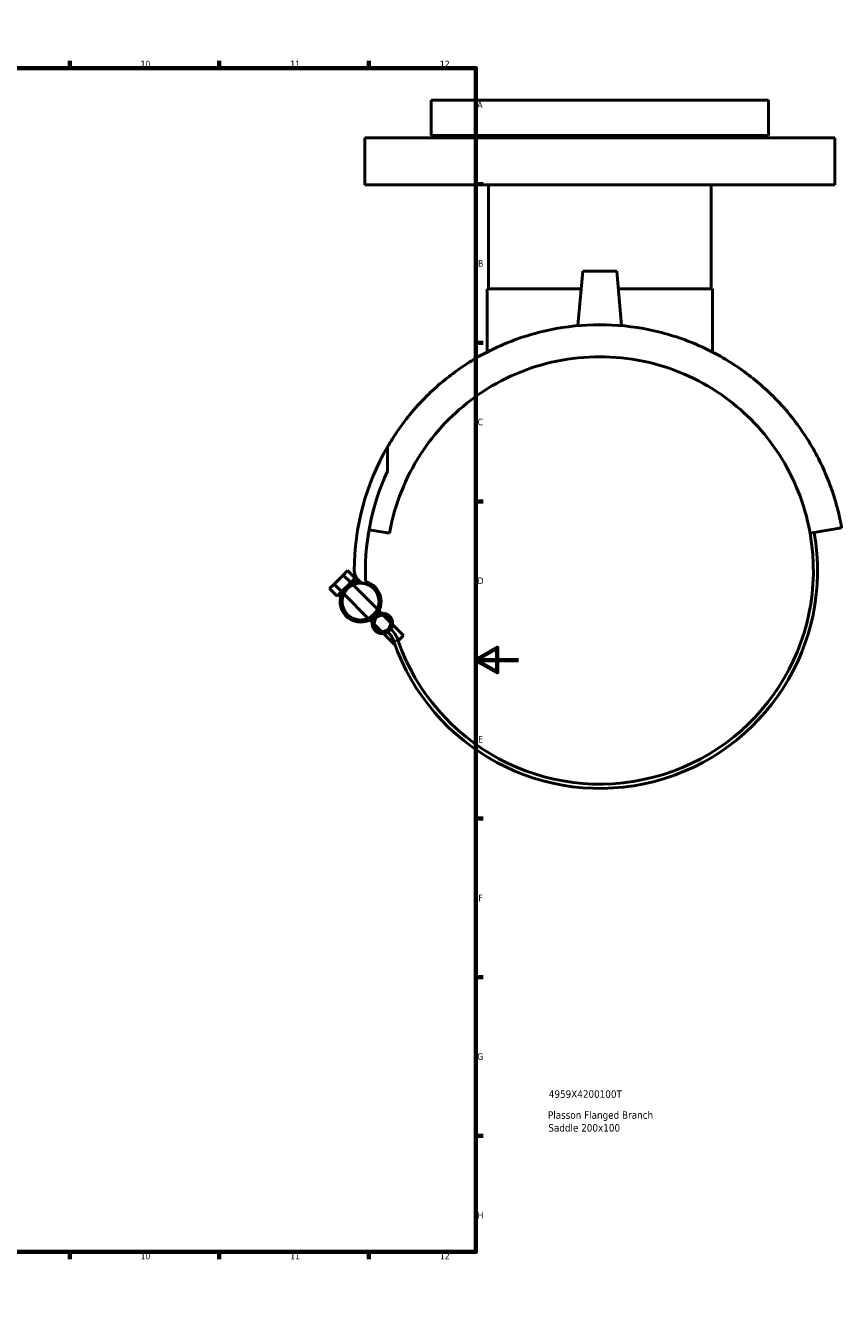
# Model space of a CAD drawing. Header units: millimetres. Extents: x -103 to 1023, y -302 to 1718.
# Tile 4 of 6: x 610 to 992, y 0 to 594. Entities that reach past the tile are written whole.
import ezdxf

# ---------------------------------------------------------------- set-up
doc = ezdxf.new("R2010")
doc.units = ezdxf.units.MM
for name, color, linetype, lineweight in [('Border (ANSI)', 7, 'Continuous', 70), ('Title (ISO)', 7, 'Continuous', 50), ('Visible (ANSI)', 7, 'Continuous', 50), ('Visible Narrow (ANSI)', 7, 'Continuous', 35)]:
    doc.layers.add(name, color=color, linetype=linetype, lineweight=lineweight)
doc.styles.add('Note Text (ANSI)', font='tahoma.ttf')
doc.styles.add('Note Text (ISO)', font='tahoma.ttf')

# ---------------------------------------------------------------- blocks, each defined once
blk = doc.blocks.new('Borders Default Border')
at = {"layer": 'Border (ANSI)'}
for p, q in [((70.08, 574), (70.08, 577.45)), ((140.17, 574), (140.17, 577.45)), ((210.25, 574), (210.25, 577.45)), ((280.33, 574), (280.33, 577.45)), ((350.42, 574), (350.42, 577.45)), ((490.58, 574), (490.58, 577.45)), ((560.67, 574), (560.67, 577.45)), ((630.75, 574), (630.75, 577.45)), ((700.83, 574), (700.83, 577.45)), ((770.92, 574), (770.92, 577.45)), ((20, 519.75), (16.55, 519.75)), ((821, 519.75), (824.45, 519.75)), ((20, 445.5), (16.55, 445.5)), ((821, 445.5), (824.45, 445.5)), ((20, 371.25), (16.55, 371.25)), ((821, 371.25), (824.45, 371.25)), ((20, 222.75), (16.55, 222.75)), ((821, 222.75), (824.45, 222.75)), ((20, 148.5), (16.55, 148.5)), ((821, 148.5), (824.45, 148.5)), ((20, 74.25), (16.55, 74.25)), ((821, 74.25), (824.45, 74.25)), ((70.08, 20), (70.08, 16.55)), ((140.17, 20), (140.17, 16.55)), ((210.25, 20), (210.25, 16.55)), ((280.33, 20), (280.33, 16.55)), ((350.42, 20), (350.42, 16.55)), ((490.58, 20), (490.58, 16.55)), ((560.67, 20), (560.67, 16.55)), ((630.75, 20), (630.75, 16.55)), ((700.83, 20), (700.83, 16.55)), ((770.92, 20), (770.92, 16.55))]:
    blk.add_line(p, q, dxfattribs=at)
at = {"layer": 'Border (ANSI)', "flags": 128}
for points in [[(420.5, 594), (420.5, 574), (414.73, 584), (426.27, 584), (420.5, 574)], [(20, 20), (20, 574), (821, 574), (821, 20), (20, 20)], [(0, 297), (20, 297), (10, 302.77), (10, 291.23), (20, 297)], [(841, 297), (821, 297), (831, 302.77), (831, 291.23), (821, 297)], [(420.5, 0), (420.5, 20), (414.73, 10), (426.27, 10), (420.5, 20)]]:
    blk.add_lwpolyline(points, dxfattribs=at)
at = {"layer": 'Border (ANSI)', "attachment_point": 7, "style": 'Note Text (ANSI)'}
for s, insert, char_height in [('1', (34.35, 574.4), 3.05), ('2', (104.2, 574.4), 3.05), ('3', (174.26, 574.34), 3.05), ('4', (244.23, 574.4), 3.05), ('5', (314.48, 574.34), 3.05), ('6', (384.49, 574.34), 3.05), ('7', (454.6, 574.4), 3.05), ('8', (524.63, 574.33), 3.05), ('9', (594.7, 574.34), 3.05), ('10', (663.96, 574.34), 3.048), ('11', (734.04, 574.4), 3.048), ('12', (804.13, 574.4), 3.048), ('A', (16.78, 555.35), 3.05), ('A', (821.63, 555.35), 3.05), ('B', (17.15, 481.1), 3.05), ('B', (821.99, 481.1), 3.05), ('C', (16.95, 406.8), 3.05), ('C', (821.8, 406.8), 3.05), ('D', (16.96, 332.6), 3.05), ('D', (821.81, 332.6), 3.05), ('E', (17.21, 258.35), 3.05), ('E', (822.05, 258.35), 3.05), ('F', (17.29, 184.1), 3.05), ('F', (822.14, 184.1), 3.05), ('G', (16.81, 109.79), 3.05), ('G', (821.66, 109.79), 3.05), ('H', (16.97, 35.6), 3.05), ('H', (821.81, 35.6), 3.05), ('1', (34.35, 16.55), 3.05), ('2', (104.2, 16.55), 3.05), ('3', (174.26, 16.49), 3.05), ('4', (244.23, 16.55), 3.05), ('5', (314.48, 16.49), 3.05), ('6', (384.49, 16.49), 3.05), ('7', (454.6, 16.55), 3.05), ('8', (524.63, 16.48), 3.05), ('9', (594.7, 16.49), 3.05), ('10', (663.96, 16.49), 3.048), ('11', (734.04, 16.55), 3.048), ('12', (804.13, 16.55), 3.048)]:
    blk.add_mtext(s, dxfattribs=dict(at, insert=insert, char_height=char_height))
blk = doc.blocks.new('Title Blocks ISO')
at = {"layer": 'Title (ISO)', "style": 'Note Text (ISO)'}
for tag, p in [('PART_NUMBER_001', (34.13, 72.11)), ('DESCRIPTION_001', (33.74, 62.29)), ('DESCRIPTION_002', (33.91, 56.3))]:
    blk.add_attdef(tag, p, '', height=3.5, dxfattribs=at)

msp = doc.modelspace()

# ---------------------------------------------------------------- linework, layer by layer
at = {"layer": 'Visible (ANSI)'}
for p, q in [((800.021, 558.927), (958.021, 558.927)), ((800.021, 558.927), (800.021, 542.427)), ((958.021, 558.927), (958.021, 542.427)), ((769.021, 541.427), (989.021, 541.427)), ((769.021, 541.427), (769.021, 519.427)), ((800.021, 542.427), (958.021, 542.427)), ((818.121, 542.427), (818.121, 541.427)), ((939.921, 542.427), (939.921, 541.427)), ((989.021, 541.427), (989.021, 519.427)), ((769.021, 519.427), (989.021, 519.427)), ((826.821, 519.427), (826.821, 470.677)), ((931.221, 519.427), (931.221, 470.677)), ((871.021, 478.927), (868.794, 453.472)), ((871.021, 478.927), (887.021, 478.927)), ((887.021, 478.927), (889.248, 453.472)), ((826.321, 470.677), (870.299, 470.677)), ((826.321, 470.677), (826.321, 441.141)), ((887.742, 470.677), (931.721, 470.677)), ((931.721, 470.677), (931.721, 441.141)), ((779.608, 396.739), (779.608, 385.427)), ((780.54, 356.292), (770.938, 357.985)), ((992.273, 358.897), (977.501, 356.292)), ((758.811, 336.761), (760.932, 338.882)), ((764.468, 335.347), (760.932, 338.882)), ((754.568, 332.518), (758.811, 336.761)), ((758.811, 336.761), (762.346, 333.226)), ((762.346, 333.226), (760.225, 331.104)), ((764.468, 335.347), (762.346, 333.226)), ((762.686, 332.886), (762.346, 333.226)), ((752.447, 330.397), (754.568, 332.518)), ((755.983, 326.862), (752.447, 330.397)), ((754.568, 332.518), (758.104, 328.983)), ((758.104, 328.983), (755.983, 326.862)), ((760.225, 331.104), (758.104, 328.983)), ((758.444, 328.643), (758.104, 328.983)), ((770.591, 316.496), (759.193, 327.894)), ((774.834, 320.738), (763.436, 332.136)), ((772.425, 314.662), (771.34, 315.746)), ((776.667, 318.904), (775.583, 319.989)), ((780.966, 314.606), (777.668, 317.904)), ((776.724, 310.363), (773.425, 313.662)), ((782.853, 304.234), (777.724, 309.363)), ((787.095, 308.477), (781.967, 313.605)), ((783.036, 304.417), (782.853, 304.234)), ((787.095, 308.477), (784.603, 305.984))]:
    msp.add_line(p, q, dxfattribs=at)
for centre, radius in [((767.013, 324.316), 8.6), ((777.196, 314.134), 4.8), ((777.196, 314.134), 3.8)]:
    msp.add_circle(centre, radius, dxfattribs=at)
for centre, radius, start, end in [((879.021, 338.927), 115, 149.820685, 180), ((879.021, 338.927), 109.75, 154.932392, 183.306602), ((879.021, 338.927), 102, 199.05305, 10), ((879.021, 338.927), 100, 199.05305, 10), ((770.425, 338.927), 6.404, 180, 261.273119), ((767.013, 324.316), 9.6, 93.319055, 315), ((767.013, 324.316), 9.6, 315, 75.609414), ((771.492, 301.791), 11.76, 19.05305, 45), ((771.492, 301.791), 13.76, 19.05305, 45)]:
    msp.add_arc(centre, radius, start, end, dxfattribs=at)
for points, knots in [([(879.021, 453.927), (871.239, 453.927), (863.383, 453.125), (848.128, 449.974), (840.727, 447.626), (826.874, 441.702), (820.404, 438.119), (808.706, 430.2), (803.476, 425.864), (793.32, 416.01), (788.373, 410.079), (782.547, 401.587), (781.018, 399.164), (779.608, 396.739)], [-20.9012638, -20.9012638, -20.9012638, -20.9012638, -18.5666887, -18.5666887, -16.2321136, -16.2321136, -13.8975385, -13.8975385, -11.5629634, -11.5629634, -8.6722225, -8.6722225, -7.534225, -7.534225, -7.534225, -7.534225]), ([(992.273, 358.897), (992.273, 358.897), (992.2, 359.32), (991.97, 360.558), (991.812, 361.378), (991.427, 363.234), (991.199, 364.271), (990.675, 366.487), (990.379, 367.668), (989.374, 371.389), (988.559, 374.074), (986.598, 379.682), (985.452, 382.609), (981.444, 391.632), (978.029, 397.892), (969.669, 410.079), (964.721, 416.01), (954.565, 425.864), (949.335, 430.2), (937.637, 438.119), (931.167, 441.702), (917.314, 447.626), (909.913, 449.974), (894.658, 453.125), (886.803, 453.927), (879.021, 453.927)], [-41.8025275, -41.8025275, -41.8025275, -41.8025275, -41.0798423, -41.0798423, -40.3571571, -40.3571571, -39.6344719, -39.6344719, -38.9117867, -38.9117867, -37.4664163, -37.4664163, -36.0210459, -36.0210459, -33.130305, -33.130305, -30.2395642, -30.2395642, -27.9049891, -27.9049891, -25.570414, -25.570414, -23.2358389, -23.2358389, -20.9012638, -20.9012638, -20.9012638, -20.9012638]), ([(780.54, 356.292), (780.725, 357.341), (780.925, 358.381), (782.506, 365.931), (784.483, 372.16), (789.555, 384.07), (792.655, 389.739), (799.826, 400.32), (803.901, 405.229), (812.447, 413.775), (817.174, 417.765), (827.657, 424.963), (833.414, 428.171), (845.656, 433.432), (852.156, 435.491), (865.479, 438.239), (872.301, 438.927), (879.021, 438.927)], [35.1260729, 35.1260729, 35.1260729, 35.1260729, 35.4668879, 35.4668879, 37.6156631, 37.6156631, 39.7644382, 39.7644382, 41.9132134, 41.9132134, 43.9292023, 43.9292023, 45.9451913, 45.9451913, 47.9611802, 47.9611802, 49.9771691, 49.9771691, 49.9771691, 49.9771691]), ([(879.021, 438.927), (885.741, 438.927), (892.563, 438.239), (905.885, 435.491), (912.385, 433.432), (924.628, 428.171), (930.384, 424.963), (940.867, 417.765), (945.595, 413.775), (954.14, 405.229), (958.215, 400.32), (965.387, 389.739), (968.486, 384.07), (973.559, 372.16), (975.536, 365.931), (977.116, 358.381), (977.317, 357.341), (977.501, 356.292)], [49.9771691, 49.9771691, 49.9771691, 49.9771691, 51.993158, 51.993158, 54.0091469, 54.0091469, 56.0251358, 56.0251358, 58.0411247, 58.0411247, 60.1898999, 60.1898999, 62.3386751, 62.3386751, 64.4874503, 64.4874503, 64.8282652, 64.8282652, 64.8282652, 64.8282652])]:
    msp.add_open_spline(points, degree=3, knots=knots, dxfattribs=at)
at = {"layer": 'Visible Narrow (ANSI)'}
msp.add_line((784.487, 306.279), (782.62, 305.634), dxfattribs=at)

# ---------------------------------------------------------------- block references
msp.add_blockref('Borders Default Border', (0, 0))
msp.add_blockref('Title Blocks ISO', (821, 20)).add_auto_attribs({'PART_NUMBER_001': '4959X4200100T', 'DESCRIPTION_001': 'Plasson Flanged Branch', 'DESCRIPTION_002': 'Saddle 200x100'})

doc.saveas('drawing.dxf')
